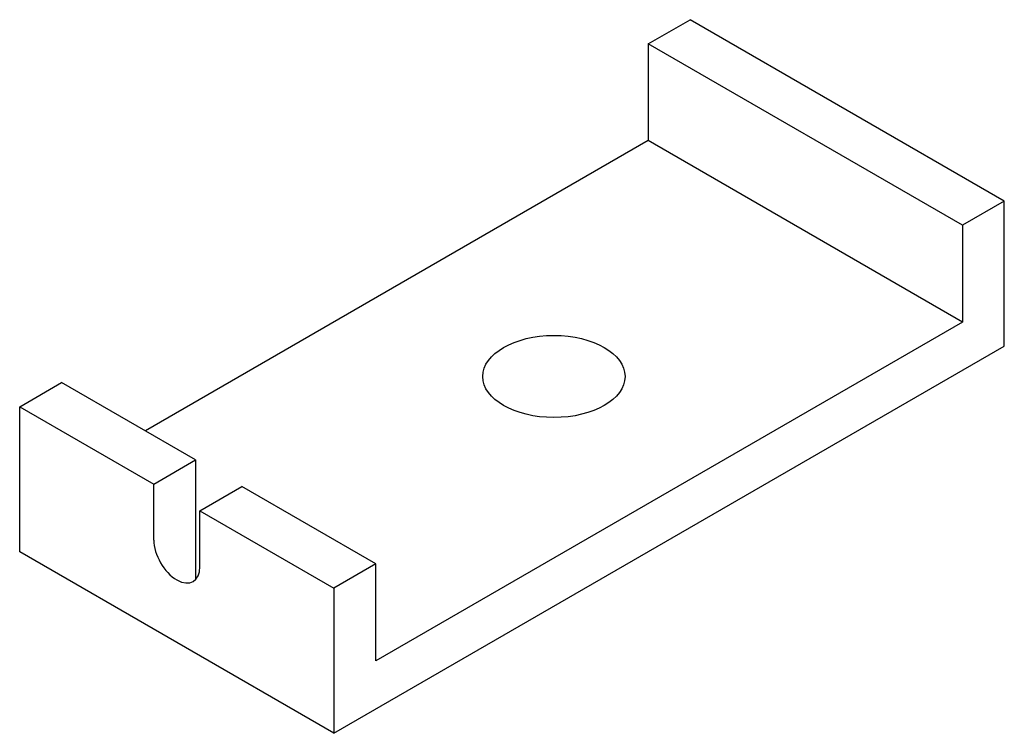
# Model space of a CAD drawing. Header units: millimetres. Extents: x 116 to 319, y 74 to 222.
import ezdxf

# ---------------------------------------------------------------- set-up
doc = ezdxf.new("R2010")
doc.units = ezdxf.units.MM

msp = doc.modelspace()

# ---------------------------------------------------------------- linework, layer by layer
for p, q in [((245.67, 216.89), (254.33, 221.89)), ((319.29, 184.39), (254.33, 221.89)), ((310.63, 179.39), (245.67, 216.89)), ((245.67, 216.89), (245.67, 196.89)), ((245.67, 196.89), (141.75, 136.89)), ((310.63, 159.39), (245.67, 196.89)), ((319.29, 184.39), (310.63, 179.39)), ((319.29, 154.39), (319.29, 184.39)), ((310.63, 179.39), (310.63, 159.39)), ((310.63, 159.39), (189.38, 89.39)), ((180.72, 74.39), (319.29, 154.39)), ((115.77, 141.89), (124.43, 146.89)), ((152.14, 130.89), (124.43, 146.89)), ((115.77, 111.89), (115.77, 141.89)), ((115.77, 141.89), (143.48, 125.89)), ((143.48, 125.89), (152.14, 130.89)), ((152.14, 130.89), (152.14, 106.18)), ((143.48, 114.34), (143.48, 125.89)), ((153.01, 120.39), (161.67, 125.39)), ((189.38, 109.39), (161.67, 125.39)), ((153.01, 108.84), (153.01, 120.39)), ((153.01, 120.39), (180.72, 104.39)), ((180.72, 74.39), (115.77, 111.89)), ((189.38, 109.39), (180.72, 104.39)), ((189.38, 89.39), (189.38, 109.39)), ((180.72, 104.39), (180.72, 74.39))]:
    msp.add_line(p, q)
msp.add_ellipse((226.19, 148.14), major_axis=(-14.7, 0), ratio=0.57735)
msp.add_ellipse((148.25, 111.59), major_axis=(3.37, -5.83), ratio=0.57735, start_param=3.926991, end_param=7.068583)

doc.saveas('drawing.dxf')
